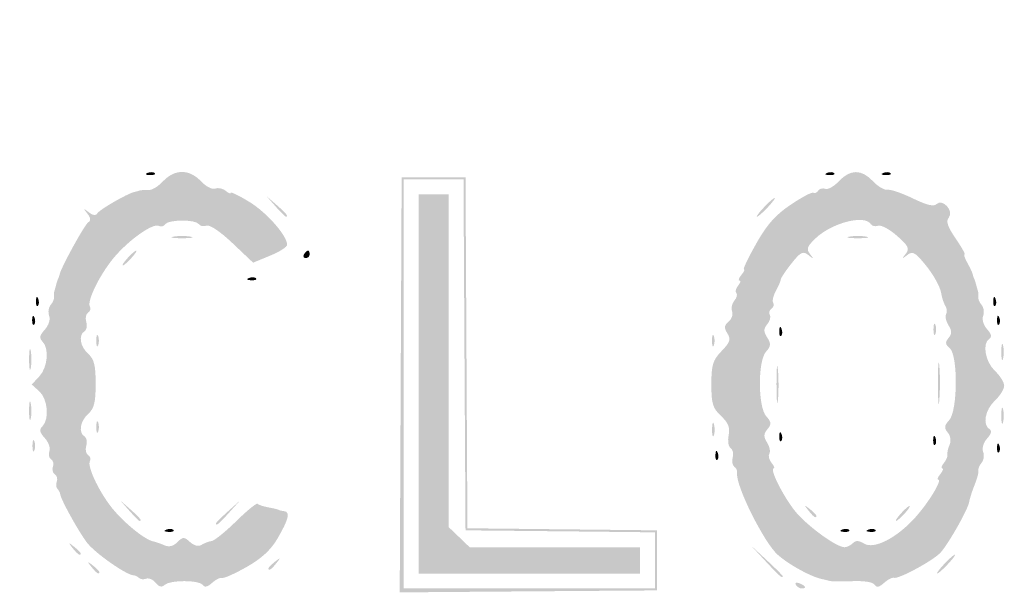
# Model space of a CAD drawing. Header units: inches. Extents: x -25.6 to 25.6, y -25.5 to 25.5.
# Tile 3 of 10: x -12.6 to -0.3, y -1.9 to 5.3. Entities that reach past the tile are written whole.
import ezdxf

# ---------------------------------------------------------------- set-up
doc = ezdxf.new("R2010")
doc.units = ezdxf.units.IN
doc.header["$MEASUREMENT"] = 0

msp = doc.modelspace()

# ---------------------------------------------------------------- hatches: boundary and pattern name
h = msp.add_hatch(color=7)
edge = h.paths.add_edge_path()
edge.add_spline(control_points=[(-0.562, -25.384), (-0.877, -25.296), (-1.314, -25.077), (-1.519, -24.905), (-1.845, -24.633), (-24.626, -1.847), (-24.846, -1.573), (-25.517, -0.737), (-25.628, 0.167), (-25.17, 1.077), (-24.993, 1.429), (-24.691, 1.735), (-13.142, 13.271)], knot_values=[0, 0, 0, 0, 1, 1, 1, 2, 2, 2, 3, 3, 3, 4, 4, 4, 4], degree=3, periodic=0)
edge.add_line((-13.142, 13.271), (-1.296, 25.104))
edge.add_line((-1.296, 25.104), (-0.964, 25.234))
edge.add_spline(control_points=[(-0.964, 25.234), (-0.48, 25.425), (-0.074, 25.482), (0.326, 25.416), (0.675, 25.358), (1.173, 25.164), (1.367, 25.011), (1.432, 24.959), (6.78, 19.624), (13.252, 13.154), (24.562, 1.848), (25.026, 1.377), (25.186, 1.052), (25.627, 0.152), (25.499, -0.775), (24.821, -1.599), (24.358, -2.16), (1.599, -24.863), (1.32, -25.041), (0.747, -25.407), (0.004, -25.543), (-0.562, -25.384)], knot_values=[0, 0, 0, 0, 1, 1, 1, 2, 2, 2, 3, 3, 3, 4, 4, 4, 5, 5, 5, 6, 6, 6, 7, 7, 7, 7], degree=3, periodic=0)
edge = h.paths.add_edge_path(flags=0)
edge.add_spline(control_points=[(0.778, -25.219), (0.933, -25.16), (1.177, -25.038), (1.32, -24.947), (1.599, -24.768), (24.264, -2.16), (24.726, -1.599), (25.405, -0.775), (25.533, 0.152), (25.092, 1.052), (24.932, 1.377), (24.467, 1.849), (13.158, 13.159), (1.527, 24.791), (1.387, 24.93), (1.037, 25.095), (0.364, 25.414), (-0.234, 25.427), (-0.964, 25.14)], knot_values=[0, 0, 0, 0, 1, 1, 1, 2, 2, 2, 3, 3, 3, 4, 4, 4, 5, 5, 5, 6, 6, 6, 6], degree=3, periodic=0)
edge.add_line((-0.964, 25.14), (-1.296, 25.01))
edge.add_line((-1.296, 25.01), (-13.095, 13.224))
edge.add_spline(control_points=[(-13.095, 13.224), (-24.597, 1.734), (-24.899, 1.429), (-25.076, 1.077), (-25.534, 0.167), (-25.423, -0.737), (-24.751, -1.573), (-24.343, -2.081), (-1.603, -24.766), (-1.32, -24.947), (-1.092, -25.093), (-0.688, -25.263), (-0.401, -25.333), (-0.177, -25.388), (0.502, -25.322), (0.778, -25.219)], knot_values=[0, 0, 0, 0, 1, 1, 1, 2, 2, 2, 3, 3, 3, 4, 4, 4, 5, 5, 5, 5], degree=3, periodic=0)
h = msp.add_hatch(color=7)
edge = h.paths.add_edge_path()
edge.add_spline(control_points=[(-0.074, -24.603), (-0.091, -24.574), (-0.164, -24.562), (-0.235, -24.576), (-0.305, -24.591), (-0.383, -24.583), (-0.407, -24.559), (-0.43, -24.535), (-0.495, -24.509), (-0.55, -24.5), (-0.605, -24.492), (-0.734, -24.429), (-0.837, -24.361), (-0.979, -24.267), (-1.038, -24.25), (-1.079, -24.291), (-1.12, -24.332), (-3.971, -21.508), (-12.74, -12.74), (-21.797, -3.683), (-24.333, -1.121), (-24.289, -1.077), (-24.244, -1.033), (-24.258, -0.986), (-24.351, -0.864), (-24.417, -0.778), (-24.458, -0.707), (-24.443, -0.707), (-24.428, -0.707), (-24.442, -0.659), (-24.474, -0.601), (-24.506, -0.543), (-24.535, -0.474), (-24.539, -0.448), (-24.543, -0.422), (-24.55, -0.39), (-24.555, -0.377), (-24.568, -0.343), (-24.57, 0.298), (-24.557, 0.354), (-24.551, 0.379), (-24.543, 0.422), (-24.538, 0.448), (-24.525, 0.534), (-24.28, 0.983), (-24.229, 1.014), (-24.194, 1.036), (-24.196, 1.067), (-24.236, 1.115), (-24.285, 1.174), (-22.46, 3.019), (-12.763, 12.716), (-3.318, 22.162), (-1.22, 24.237), (-1.165, 24.192), (-1.113, 24.148), (-1.082, 24.155), (-1.019, 24.224), (-0.945, 24.306), (-0.772, 24.395), (-0.448, 24.518), (-0.37, 24.547), (-0.169, 24.571), (0, 24.571), (0.169, 24.571), (0.37, 24.547), (0.448, 24.518), (0.754, 24.402), (0.946, 24.307), (0.996, 24.246), (1.038, 24.196), (1.064, 24.194), (1.117, 24.238), (1.173, 24.285), (3.192, 22.288), (12.716, 12.763), (22.241, 3.239), (24.237, 1.22), (24.191, 1.164), (24.147, 1.111), (24.151, 1.084), (24.21, 1.035), (24.282, 0.974), (24.524, 0.544), (24.538, 0.448), (24.543, 0.422), (24.551, 0.379), (24.557, 0.354), (24.57, 0.298), (24.568, -0.343), (24.555, -0.377), (24.55, -0.39), (24.543, -0.422), (24.539, -0.448), (24.535, -0.474), (24.506, -0.543), (24.474, -0.601), (24.442, -0.659), (24.428, -0.707), (24.443, -0.707), (24.458, -0.707), (24.417, -0.778), (24.351, -0.864), (24.258, -0.986), (24.244, -1.033), (24.289, -1.077), (24.333, -1.121), (21.797, -3.683), (12.74, -12.74), (3.971, -21.508), (1.12, -24.332), (1.079, -24.291), (1.038, -24.25), (0.979, -24.267), (0.837, -24.361), (0.734, -24.429), (0.605, -24.492), (0.55, -24.5), (0.495, -24.509), (0.43, -24.535), (0.407, -24.559), (0.383, -24.583), (0.305, -24.591), (0.235, -24.576), (0.164, -24.562), (0.091, -24.574), (0.074, -24.603), (0.056, -24.631), (0.023, -24.654), (0, -24.654), (-0.023, -24.654), (-0.056, -24.631), (-0.074, -24.603)], knot_values=[0, 0, 0, 0, 1, 1, 1, 2, 2, 2, 3, 3, 3, 4, 4, 4, 5, 5, 5, 6, 6, 6, 7, 7, 7, 8, 8, 8, 9, 9, 9, 10, 10, 10, 11, 11, 11, 12, 12, 12, 13, 13, 13, 14, 14, 14, 15, 15, 15, 16, 16, 16, 17, 17, 17, 18, 18, 18, 19, 19, 19, 20, 20, 20, 21, 21, 21, 22, 22, 22, 23, 23, 23, 24, 24, 24, 25, 25, 25, 26, 26, 26, 27, 27, 27, 28, 28, 28, 29, 29, 29, 30, 30, 30, 31, 31, 31, 32, 32, 32, 33, 33, 33, 34, 34, 34, 35, 35, 35, 36, 36, 36, 37, 37, 37, 38, 38, 38, 39, 39, 39, 40, 40, 40, 41, 41, 41, 42, 42, 42, 43, 43, 43, 44, 44, 44, 44], degree=3, periodic=0)
edge = h.paths.add_edge_path(flags=0)
edge.add_spline(control_points=[(0.296, -24.024), (0.496, -23.939), (0.687, -23.734), (0.611, -23.687), (0.575, -23.665), (4.673, -19.533), (12.096, -12.111), (20.323, -3.884), (23.652, -0.583), (23.692, -0.616), (23.762, -0.674), (24.059, -0.35), (24.023, -0.256), (24.01, -0.22), (24.019, -0.179), (24.044, -0.164), (24.097, -0.131), (24.104, 0.11), (24.053, 0.161), (24.019, 0.195), (24.013, 0.216), (24, 0.341), (23.997, 0.373), (21.476, 2.918), (18.399, 5.996), (14.658, 9.737), (12.786, 11.578), (12.752, 11.55), (12.676, 11.487), (0.592, 23.578), (0.661, 23.647), (0.697, 23.683), (0.664, 23.74), (0.543, 23.846), (0.45, 23.928), (0.348, 23.997), (0.317, 24), (0.217, 24.009), (0.167, 24.022), (0.082, 24.061), (0.037, 24.082), (-0.037, 24.082), (-0.082, 24.061), (-0.167, 24.022), (-0.217, 24.009), (-0.317, 24), (-0.348, 23.997), (-0.45, 23.928), (-0.543, 23.846), (-0.664, 23.74), (-0.697, 23.683), (-0.661, 23.647), (-0.592, 23.578), (-12.676, 11.487), (-12.752, 11.55), (-12.786, 11.578), (-14.658, 9.737), (-18.399, 5.996), (-21.476, 2.918), (-23.997, 0.373), (-24, 0.341), (-24.013, 0.216), (-24.019, 0.195), (-24.053, 0.161), (-24.104, 0.11), (-24.097, -0.131), (-24.044, -0.164), (-24.019, -0.179), (-24.009, -0.218), (-24.021, -0.249), (-24.056, -0.341), (-23.76, -0.673), (-23.693, -0.617), (-23.652, -0.583), (-20.436, -3.77), (-12.096, -12.111), (-4.673, -19.533), (-0.575, -23.665), (-0.611, -23.687), (-0.651, -23.712), (-0.636, -23.756), (-0.557, -23.84), (-0.34, -24.076), (0.002, -24.15), (0.296, -24.024)], knot_values=[0, 0, 0, 0, 1, 1, 1, 2, 2, 2, 3, 3, 3, 4, 4, 4, 5, 5, 5, 6, 6, 6, 7, 7, 7, 8, 8, 8, 9, 9, 9, 10, 10, 10, 11, 11, 11, 12, 12, 12, 13, 13, 13, 14, 14, 14, 15, 15, 15, 16, 16, 16, 17, 17, 17, 18, 18, 18, 19, 19, 19, 20, 20, 20, 21, 21, 21, 22, 22, 22, 23, 23, 23, 24, 24, 24, 25, 25, 25, 26, 26, 26, 27, 27, 27, 28, 28, 28, 28], degree=3, periodic=0)
h = msp.add_hatch(color=7)
edge = h.paths.add_edge_path()
edge.add_spline(control_points=[(-10.937, -1.72), (-10.971, -1.679), (-11.025, -1.656), (-11.057, -1.668), (-11.09, -1.68), (-11.13, -1.676), (-11.148, -1.658), (-11.166, -1.641), (-11.194, -1.626), (-11.212, -1.626), (-11.302, -1.626), (-11.703, -1.345), (-11.802, -1.213), (-11.914, -1.063), (-12.132, -0.667), (-12.137, -0.605), (-12.138, -0.588), (-12.153, -0.559), (-12.171, -0.541), (-12.188, -0.524), (-12.192, -0.482), (-12.179, -0.448), (-12.166, -0.414), (-12.178, -0.373), (-12.204, -0.357), (-12.231, -0.34), (-12.241, -0.298), (-12.228, -0.263), (-12.214, -0.227), (-12.225, -0.185), (-12.251, -0.168), (-12.278, -0.152), (-12.287, -0.106), (-12.272, -0.067), (-12.257, -0.028), (-12.283, 0.046), (-12.33, 0.097), (-12.395, 0.169), (-12.402, 0.204), (-12.359, 0.246), (-12.27, 0.335), (-12.293, 0.589), (-12.399, 0.684)], knot_values=[0, 0, 0, 0, 1, 1, 1, 2, 2, 2, 3, 3, 3, 4, 4, 4, 5, 5, 5, 6, 6, 6, 7, 7, 7, 8, 8, 8, 9, 9, 9, 10, 10, 10, 11, 11, 11, 12, 12, 12, 13, 13, 13, 14, 14, 14, 14], degree=3, periodic=0)
edge.add_line((-12.399, 0.684), (-12.494, 0.77))
edge.add_line((-12.494, 0.77), (-12.399, 0.871))
edge.add_spline(control_points=[(-12.399, 0.871), (-12.294, 0.983), (-12.272, 1.223), (-12.359, 1.309), (-12.402, 1.352), (-12.395, 1.387), (-12.33, 1.458), (-12.281, 1.513), (-12.258, 1.585), (-12.275, 1.631), (-12.292, 1.674), (-12.283, 1.736), (-12.256, 1.769), (-12.228, 1.802), (-12.209, 1.847), (-12.213, 1.869), (-12.217, 1.891), (-12.215, 1.925), (-12.209, 1.945), (-12.203, 1.964), (-12.192, 2.001), (-12.186, 2.027), (-12.179, 2.053), (-12.169, 2.085), (-12.162, 2.098), (-12.156, 2.111), (-12.147, 2.137), (-12.142, 2.157), (-12.121, 2.248), (-11.829, 2.778), (-11.784, 2.806), (-11.749, 2.827), (-11.752, 2.861), (-11.795, 2.915), (-11.849, 2.984), (-11.847, 2.986), (-11.778, 2.932), (-11.724, 2.89), (-11.689, 2.887), (-11.668, 2.921), (-11.64, 2.967), (-11.292, 3.167), (-11.208, 3.186), (-11.188, 3.19), (-11.156, 3.199), (-11.137, 3.205), (-11.117, 3.211), (-11.069, 3.213), (-11.029, 3.21), (-10.988, 3.206), (-10.905, 3.256), (-10.844, 3.322), (-10.699, 3.476), (-10.514, 3.476), (-10.37, 3.322), (-10.308, 3.256), (-10.227, 3.214), (-10.19, 3.229), (-10.153, 3.243), (-10.094, 3.23), (-10.059, 3.201), (-10.023, 3.171), (-9.994, 3.16), (-9.994, 3.176), (-9.994, 3.192), (-9.887, 3.139), (-9.756, 3.059), (-9.538, 2.924), (-9.286, 2.637), (-9.287, 2.523), (-9.287, 2.496), (-9.383, 2.435), (-9.501, 2.387)], knot_values=[0, 0, 0, 0, 1, 1, 1, 2, 2, 2, 3, 3, 3, 4, 4, 4, 5, 5, 5, 6, 6, 6, 7, 7, 7, 8, 8, 8, 9, 9, 9, 10, 10, 10, 11, 11, 11, 12, 12, 12, 13, 13, 13, 14, 14, 14, 15, 15, 15, 16, 16, 16, 17, 17, 17, 18, 18, 18, 19, 19, 19, 20, 20, 20, 21, 21, 21, 22, 22, 22, 23, 23, 23, 24, 24, 24, 24], degree=3, periodic=0)
edge.add_line((-9.501, 2.387), (-9.714, 2.299))
edge.add_line((-9.714, 2.299), (-9.974, 2.545))
edge.add_spline(control_points=[(-9.974, 2.545), (-10.128, 2.691), (-10.26, 2.78), (-10.3, 2.764), (-10.338, 2.75), (-10.38, 2.759), (-10.396, 2.783), (-10.433, 2.844), (-10.782, 2.841), (-10.819, 2.781), (-10.835, 2.754), (-10.869, 2.745), (-10.894, 2.76), (-10.96, 2.801), (-11.234, 2.617), (-11.432, 2.397), (-11.618, 2.191), (-11.808, 1.819), (-11.763, 1.747), (-11.748, 1.723), (-11.759, 1.69), (-11.786, 1.673), (-11.814, 1.656), (-11.824, 1.603), (-11.809, 1.556), (-11.794, 1.508), (-11.803, 1.456), (-11.83, 1.439), (-11.91, 1.39), (-11.887, 1.247), (-11.785, 1.155), (-11.71, 1.087), (-11.691, 1.01), (-11.691, 0.778), (-11.691, 0.546), (-11.71, 0.469), (-11.785, 0.401), (-11.887, 0.309), (-11.91, 0.166), (-11.83, 0.117), (-11.803, 0.1), (-11.794, 0.047), (-11.809, 0), (-11.824, -0.047), (-11.814, -0.1), (-11.786, -0.117), (-11.759, -0.134), (-11.748, -0.167), (-11.763, -0.191), (-11.805, -0.259), (-11.626, -0.623), (-11.456, -0.816), (-11.296, -0.999), (-11.068, -1.179), (-10.97, -1.199), (-10.939, -1.206), (-10.874, -1.228), (-10.827, -1.249), (-10.77, -1.273), (-10.715, -1.26), (-10.665, -1.209), (-10.595, -1.14), (-10.581, -1.14), (-10.506, -1.208), (-10.456, -1.253), (-10.4, -1.267), (-10.362, -1.243), (-10.328, -1.222), (-10.27, -1.2), (-10.234, -1.195), (-10.198, -1.189), (-10.059, -1.077), (-9.925, -0.945), (-9.791, -0.813), (-9.671, -0.715), (-9.658, -0.728), (-9.645, -0.741), (-9.583, -0.762), (-9.52, -0.773), (-9.456, -0.785), (-9.399, -0.799), (-9.393, -0.804), (-9.386, -0.809), (-9.354, -0.817), (-9.322, -0.821), (-9.245, -0.832), (-9.268, -0.923), (-9.41, -1.168), (-9.492, -1.307), (-9.61, -1.416), (-9.796, -1.521), (-9.944, -1.605), (-10.083, -1.667), (-10.106, -1.659), (-10.128, -1.652), (-10.185, -1.68), (-10.231, -1.722), (-10.286, -1.772), (-10.325, -1.78), (-10.345, -1.747), (-10.385, -1.683), (-10.761, -1.682), (-10.825, -1.746), (-10.86, -1.78), (-10.894, -1.772), (-10.937, -1.72)], knot_values=[0, 0, 0, 0, 1, 1, 1, 2, 2, 2, 3, 3, 3, 4, 4, 4, 5, 5, 5, 6, 6, 6, 7, 7, 7, 8, 8, 8, 9, 9, 9, 10, 10, 10, 11, 11, 11, 12, 12, 12, 13, 13, 13, 14, 14, 14, 15, 15, 15, 16, 16, 16, 17, 17, 17, 18, 18, 18, 19, 19, 19, 20, 20, 20, 21, 21, 21, 22, 22, 22, 23, 23, 23, 24, 24, 24, 25, 25, 25, 26, 26, 26, 27, 27, 27, 28, 28, 28, 29, 29, 29, 30, 30, 30, 31, 31, 31, 32, 32, 32, 33, 33, 33, 34, 34, 34, 35, 35, 35, 35], degree=3, periodic=0)
h = msp.add_hatch(color=7)
edge = h.paths.add_edge_path()
edge.add_spline(control_points=[(-1.91, -1.743), (-1.929, -1.711), (-2.044, -1.693), (-2.186, -1.699), (-2.319, -1.704), (-2.449, -1.703), (-2.475, -1.696), (-2.501, -1.689), (-2.543, -1.678), (-2.569, -1.673), (-2.703, -1.647), (-2.985, -1.493), (-3.125, -1.369), (-3.298, -1.218), (-3.659, -0.493), (-3.636, -0.345), (-3.631, -0.315), (-3.647, -0.278), (-3.671, -0.263), (-3.695, -0.248), (-3.705, -0.196), (-3.692, -0.147), (-3.679, -0.098), (-3.691, -0.044), (-3.718, -0.027), (-3.746, -0.01), (-3.757, 0.061), (-3.743, 0.132), (-3.723, 0.229), (-3.746, 0.287), (-3.838, 0.374), (-3.943, 0.472), (-3.96, 0.528), (-3.96, 0.772), (-3.96, 1.016), (-3.942, 1.074), (-3.832, 1.189), (-3.724, 1.302), (-3.712, 1.337), (-3.759, 1.412), (-3.803, 1.482), (-3.8, 1.512), (-3.743, 1.559), (-3.705, 1.591), (-3.685, 1.649), (-3.699, 1.687), (-3.714, 1.725), (-3.701, 1.786), (-3.671, 1.822), (-3.641, 1.858), (-3.63, 1.901), (-3.646, 1.918), (-3.663, 1.934), (-3.653, 1.976), (-3.624, 2.011), (-3.595, 2.046), (-3.587, 2.074), (-3.606, 2.074), (-3.626, 2.074), (-3.615, 2.106), (-3.583, 2.145), (-3.55, 2.184), (-3.536, 2.216), (-3.551, 2.216), (-3.566, 2.216), (-3.498, 2.359), (-3.399, 2.534), (-3.265, 2.773), (-3.158, 2.895), (-2.966, 3.025), (-2.826, 3.12), (-2.697, 3.188), (-2.679, 3.177), (-2.661, 3.166), (-2.634, 3.178), (-2.618, 3.203), (-2.602, 3.228), (-2.563, 3.238), (-2.53, 3.226), (-2.497, 3.213), (-2.42, 3.256), (-2.358, 3.322), (-2.216, 3.474), (-2.074, 3.474), (-1.931, 3.322), (-1.87, 3.256), (-1.787, 3.208), (-1.746, 3.214), (-1.706, 3.22), (-1.563, 3.171), (-1.428, 3.105), (-1.257, 3.022), (-1.167, 3), (-1.133, 3.034), (-1.058, 3.109), (-0.91, 2.948), (-0.978, 2.866), (-1.017, 2.82), (-0.995, 2.754), (-0.893, 2.604), (-0.818, 2.494), (-0.767, 2.404), (-0.781, 2.404), (-0.794, 2.404), (-0.778, 2.356), (-0.746, 2.298), (-0.713, 2.24), (-0.683, 2.176), (-0.679, 2.157), (-0.675, 2.137), (-0.666, 2.111), (-0.66, 2.098), (-0.653, 2.085), (-0.643, 2.053), (-0.636, 2.027), (-0.63, 2.001), (-0.619, 1.964), (-0.613, 1.945), (-0.607, 1.925), (-0.605, 1.891), (-0.609, 1.869), (-0.613, 1.847), (-0.594, 1.802), (-0.567, 1.769), (-0.539, 1.736), (-0.53, 1.674), (-0.547, 1.631), (-0.564, 1.586), (-0.543, 1.514), (-0.498, 1.464), (-0.445, 1.407), (-0.435, 1.366), (-0.468, 1.345), (-0.561, 1.288), (-0.522, 1.057), (-0.401, 0.943), (-0.336, 0.882), (-0.283, 0.797), (-0.283, 0.754), (-0.283, 0.711), (-0.336, 0.627), (-0.401, 0.566), (-0.522, 0.452), (-0.557, 0.265), (-0.468, 0.21), (-0.435, 0.19), (-0.445, 0.149), (-0.498, 0.091), (-0.543, 0.041), (-0.564, -0.03), (-0.547, -0.075), (-0.53, -0.118), (-0.539, -0.18), (-0.567, -0.213), (-0.594, -0.246), (-0.612, -0.291), (-0.607, -0.313), (-0.602, -0.335), (-0.623, -0.415), (-0.654, -0.49), (-0.684, -0.564), (-0.715, -0.661), (-0.722, -0.703), (-0.736, -0.795), (-0.971, -1.212), (-1.079, -1.337), (-1.165, -1.435), (-1.604, -1.675), (-1.668, -1.657), (-1.69, -1.651), (-1.747, -1.68), (-1.793, -1.722), (-1.853, -1.776), (-1.886, -1.782), (-1.91, -1.743)], knot_values=[0, 0, 0, 0, 1, 1, 1, 2, 2, 2, 3, 3, 3, 4, 4, 4, 5, 5, 5, 6, 6, 6, 7, 7, 7, 8, 8, 8, 9, 9, 9, 10, 10, 10, 11, 11, 11, 12, 12, 12, 13, 13, 13, 14, 14, 14, 15, 15, 15, 16, 16, 16, 17, 17, 17, 18, 18, 18, 19, 19, 19, 20, 20, 20, 21, 21, 21, 22, 22, 22, 23, 23, 23, 24, 24, 24, 25, 25, 25, 26, 26, 26, 27, 27, 27, 28, 28, 28, 29, 29, 29, 30, 30, 30, 31, 31, 31, 32, 32, 32, 33, 33, 33, 34, 34, 34, 35, 35, 35, 36, 36, 36, 37, 37, 37, 38, 38, 38, 39, 39, 39, 40, 40, 40, 41, 41, 41, 42, 42, 42, 43, 43, 43, 44, 44, 44, 45, 45, 45, 46, 46, 46, 47, 47, 47, 48, 48, 48, 49, 49, 49, 50, 50, 50, 51, 51, 51, 52, 52, 52, 53, 53, 53, 54, 54, 54, 55, 55, 55, 56, 56, 56, 57, 57, 57, 58, 58, 58, 58], degree=3, periodic=0)
edge = h.paths.add_edge_path(flags=0)
edge.add_spline(control_points=[(-2.183, -1.222), (-2.147, -1.185), (-2.107, -1.187), (-2.042, -1.227), (-1.919, -1.304), (-1.634, -1.159), (-1.402, -0.902), (-1.23, -0.711), (-1.056, -0.424), (-1.112, -0.424), (-1.129, -0.424), (-1.117, -0.392), (-1.084, -0.354), (-1.052, -0.315), (-1.041, -0.283), (-1.061, -0.283), (-1.08, -0.283), (-1.071, -0.253), (-1.041, -0.217), (-1.011, -0.181), (-0.991, -0.133), (-0.996, -0.111), (-1.001, -0.089), (-0.989, -0.033), (-0.969, 0.012), (-0.947, 0.061), (-0.956, 0.125), (-0.991, 0.166), (-1.039, 0.224), (-1.036, 0.254), (-0.973, 0.323), (-0.866, 0.44), (-0.862, 1.139), (-0.967, 1.226), (-1.023, 1.273), (-1.026, 1.3), (-0.982, 1.354), (-0.937, 1.407), (-0.938, 1.442), (-0.983, 1.514), (-1.014, 1.565), (-1.028, 1.627), (-1.012, 1.652), (-0.997, 1.677), (-1.001, 1.724), (-1.021, 1.756), (-1.041, 1.788), (-1.064, 1.857), (-1.072, 1.908), (-1.089, 2.014), (-1.195, 2.192), (-1.334, 2.345), (-1.413, 2.432), (-1.443, 2.44), (-1.504, 2.392), (-1.569, 2.341), (-1.571, 2.344), (-1.519, 2.41), (-1.468, 2.476), (-1.484, 2.509), (-1.63, 2.637), (-1.725, 2.72), (-1.83, 2.776), (-1.866, 2.763), (-1.901, 2.749), (-1.942, 2.759), (-1.958, 2.783), (-2.034, 2.906), (-2.446, 2.8), (-2.651, 2.605), (-2.758, 2.503), (-2.77, 2.47), (-2.721, 2.408), (-2.671, 2.343), (-2.674, 2.341), (-2.742, 2.395), (-2.81, 2.448), (-2.839, 2.434), (-2.954, 2.289), (-3.028, 2.197), (-3.088, 2.105), (-3.089, 2.086), (-3.09, 2.067), (-3.118, 2.002), (-3.15, 1.944), (-3.183, 1.885), (-3.198, 1.817), (-3.183, 1.794), (-3.169, 1.77), (-3.179, 1.737), (-3.206, 1.721), (-3.232, 1.704), (-3.241, 1.67), (-3.226, 1.645), (-3.21, 1.619), (-3.225, 1.566), (-3.258, 1.526), (-3.306, 1.468), (-3.306, 1.435), (-3.258, 1.359), (-3.209, 1.28), (-3.212, 1.25), (-3.273, 1.182), (-3.378, 1.066), (-3.376, 0.487), (-3.27, 0.37), (-3.205, 0.298), (-3.203, 0.273), (-3.255, 0.209), (-3.305, 0.149), (-3.306, 0.115), (-3.26, 0.041), (-3.228, -0.009), (-3.216, -0.072), (-3.232, -0.098), (-3.248, -0.124), (-3.235, -0.176), (-3.204, -0.214), (-3.173, -0.252), (-3.16, -0.283), (-3.177, -0.283), (-3.233, -0.283), (-3.065, -0.621), (-2.914, -0.813), (-2.767, -0.998), (-2.392, -1.273), (-2.287, -1.273), (-2.258, -1.273), (-2.212, -1.25), (-2.183, -1.222)], knot_values=[0, 0, 0, 0, 1, 1, 1, 2, 2, 2, 3, 3, 3, 4, 4, 4, 5, 5, 5, 6, 6, 6, 7, 7, 7, 8, 8, 8, 9, 9, 9, 10, 10, 10, 11, 11, 11, 12, 12, 12, 13, 13, 13, 14, 14, 14, 15, 15, 15, 16, 16, 16, 17, 17, 17, 18, 18, 18, 19, 19, 19, 20, 20, 20, 21, 21, 21, 22, 22, 22, 23, 23, 23, 24, 24, 24, 25, 25, 25, 26, 26, 26, 27, 27, 27, 28, 28, 28, 29, 29, 29, 30, 30, 30, 31, 31, 31, 32, 32, 32, 33, 33, 33, 34, 34, 34, 35, 35, 35, 36, 36, 36, 37, 37, 37, 38, 38, 38, 39, 39, 39, 40, 40, 40, 41, 41, 41, 42, 42, 42, 43, 43, 43, 43], degree=3, periodic=0)
h = msp.add_hatch(color=7)
edge = h.paths.add_edge_path()
edge.add_spline(control_points=[(-11.04, 3.426), (-11.006, 3.44), (-10.965, 3.438), (-10.949, 3.423), (-10.934, 3.407), (-10.962, 3.396), (-11.011, 3.398), (-11.066, 3.4), (-11.077, 3.411), (-11.04, 3.426)], knot_values=[0, 0, 0, 0, 1, 1, 1, 2, 2, 2, 3, 3, 3, 3], degree=3, periodic=0)
h = msp.add_hatch(color=7)
h.paths.add_polyline_path([(-7.861, 0.765), (-7.849, 3.371), (-7.448, 3.371), (-7.047, 3.371), (-7.035, 1.168), (-7.023, -1.035), (-5.833, -1.048), (-4.643, -1.061), (-4.643, -1.438), (-4.643, -1.815), (-6.258, -1.827), (-7.873, -1.84), (-7.861, 0.765)])
h.paths.add_polyline_path([(-4.667, -1.439), (-4.667, -1.086), (-5.857, -1.073), (-7.047, -1.061), (-7.06, 1.143), (-7.072, 3.347), (-7.449, 3.347), (-7.825, 3.347), (-7.825, 0.778), (-7.825, -1.791), (-6.246, -1.791), (-4.667, -1.791), (-4.667, -1.439)], flags=0)
h = msp.add_hatch(color=7)
edge = h.paths.add_edge_path()
edge.add_spline(control_points=[(-2.507, 3.426), (-2.473, 3.44), (-2.433, 3.438), (-2.417, 3.423), (-2.401, 3.407), (-2.429, 3.396), (-2.479, 3.398), (-2.534, 3.4), (-2.545, 3.411), (-2.507, 3.426)], knot_values=[0, 0, 0, 0, 1, 1, 1, 2, 2, 2, 3, 3, 3, 3], degree=3, periodic=0)
h = msp.add_hatch(color=7)
edge = h.paths.add_edge_path()
edge.add_spline(control_points=[(-1.8, 3.426), (-1.766, 3.44), (-1.725, 3.438), (-1.71, 3.423), (-1.694, 3.407), (-1.722, 3.396), (-1.772, 3.398), (-1.827, 3.4), (-1.838, 3.411), (-1.8, 3.426)], knot_values=[0, 0, 0, 0, 1, 1, 1, 2, 2, 2, 3, 3, 3, 3], degree=3, periodic=0)
h = msp.add_hatch(color=7)
edge = h.paths.add_edge_path()
edge.add_line((-9.432, 3.005), (-9.546, 3.135))
edge.add_line((-9.546, 3.135), (-9.416, 3.021))
edge.add_spline(control_points=[(-9.416, 3.021), (-9.295, 2.914), (-9.265, 2.876), (-9.302, 2.876), (-9.31, 2.876), (-9.369, 2.934), (-9.432, 3.005)], knot_values=[0, 0, 0, 0, 1, 1, 1, 2, 2, 2, 2], degree=3, periodic=0)
msp.add_hatch(color=7).paths.add_polyline_path([(-7.637, 0.778), (-7.637, 3.158), (-7.448, 3.158), (-7.26, 3.158), (-7.26, 1.069), (-7.26, -1.019), (-7.127, -1.146), (-6.995, -1.273), (-5.925, -1.273), (-4.855, -1.273), (-4.855, -1.438), (-4.855, -1.603), (-6.246, -1.603), (-7.637, -1.603), (-7.637, 0.778)])
h = msp.add_hatch(color=7)
edge = h.paths.add_edge_path()
edge.add_spline(control_points=[(-3.3, 2.993), (-3.239, 3.058), (-3.179, 3.111), (-3.166, 3.111), (-3.153, 3.111), (-3.192, 3.058), (-3.253, 2.993), (-3.314, 2.929), (-3.374, 2.876), (-3.387, 2.876), (-3.4, 2.876), (-3.361, 2.929), (-3.3, 2.993)], knot_values=[0, 0, 0, 0, 1, 1, 1, 2, 2, 2, 3, 3, 3, 4, 4, 4, 4], degree=3, periodic=0)
h = msp.add_hatch(color=7)
edge = h.paths.add_edge_path()
edge.add_spline(control_points=[(-10.713, 2.626), (-10.654, 2.637), (-10.559, 2.637), (-10.501, 2.626), (-10.442, 2.615), (-10.49, 2.606), (-10.607, 2.606), (-10.723, 2.606), (-10.771, 2.615), (-10.713, 2.626)], knot_values=[0, 0, 0, 0, 1, 1, 1, 2, 2, 2, 3, 3, 3, 3], degree=3, periodic=0)
h = msp.add_hatch(color=7)
edge = h.paths.add_edge_path()
edge.add_spline(control_points=[(-2.227, 2.626), (-2.169, 2.637), (-2.074, 2.637), (-2.015, 2.626), (-1.957, 2.615), (-2.005, 2.606), (-2.121, 2.606), (-2.238, 2.606), (-2.286, 2.615), (-2.227, 2.626)], knot_values=[0, 0, 0, 0, 1, 1, 1, 2, 2, 2, 3, 3, 3, 3], degree=3, periodic=0)
h = msp.add_hatch(color=7)
edge = h.paths.add_edge_path()
edge.add_spline(control_points=[(-11.29, 2.357), (-11.243, 2.409), (-11.194, 2.451), (-11.181, 2.451), (-11.168, 2.451), (-11.196, 2.409), (-11.243, 2.357), (-11.29, 2.305), (-11.339, 2.263), (-11.352, 2.263), (-11.365, 2.263), (-11.337, 2.305), (-11.29, 2.357)], knot_values=[0, 0, 0, 0, 1, 1, 1, 2, 2, 2, 3, 3, 3, 4, 4, 4, 4], degree=3, periodic=0)
h = msp.add_hatch(color=7)
edge = h.paths.add_edge_path()
edge.add_spline(control_points=[(-9.075, 2.404), (-9.059, 2.43), (-9.036, 2.451), (-9.025, 2.451), (-9.013, 2.451), (-9.004, 2.43), (-9.004, 2.404), (-9.004, 2.378), (-9.026, 2.357), (-9.054, 2.357), (-9.081, 2.357), (-9.091, 2.378), (-9.075, 2.404)], knot_values=[0, 0, 0, 0, 1, 1, 1, 2, 2, 2, 3, 3, 3, 4, 4, 4, 4], degree=3, periodic=0)
h = msp.add_hatch(color=7)
edge = h.paths.add_edge_path()
edge.add_spline(control_points=[(-9.767, 2.106), (-9.733, 2.12), (-9.692, 2.118), (-9.677, 2.103), (-9.661, 2.087), (-9.689, 2.076), (-9.738, 2.078), (-9.793, 2.08), (-9.805, 2.091), (-9.767, 2.106)], knot_values=[0, 0, 0, 0, 1, 1, 1, 2, 2, 2, 3, 3, 3, 3], degree=3, periodic=0)
h = msp.add_hatch(color=7)
edge = h.paths.add_edge_path()
edge.add_spline(control_points=[(-12.441, 1.819), (-12.439, 1.874), (-12.428, 1.885), (-12.413, 1.847), (-12.399, 1.813), (-12.401, 1.773), (-12.417, 1.757), (-12.432, 1.741), (-12.443, 1.769), (-12.441, 1.819)], knot_values=[0, 0, 0, 0, 1, 1, 1, 2, 2, 2, 3, 3, 3, 3], degree=3, periodic=0)
h = msp.add_hatch(color=7)
edge = h.paths.add_edge_path()
edge.add_spline(control_points=[(-0.421, 1.819), (-0.418, 1.874), (-0.407, 1.885), (-0.392, 1.847), (-0.378, 1.813), (-0.38, 1.773), (-0.396, 1.757), (-0.411, 1.741), (-0.423, 1.769), (-0.421, 1.819)], knot_values=[0, 0, 0, 0, 1, 1, 1, 2, 2, 2, 3, 3, 3, 3], degree=3, periodic=0)
h = msp.add_hatch(color=7)
edge = h.paths.add_edge_path()
edge.add_spline(control_points=[(-12.489, 1.583), (-12.486, 1.638), (-12.475, 1.649), (-12.46, 1.612), (-12.446, 1.578), (-12.448, 1.537), (-12.464, 1.521), (-12.479, 1.506), (-12.491, 1.533), (-12.489, 1.583)], knot_values=[0, 0, 0, 0, 1, 1, 1, 2, 2, 2, 3, 3, 3, 3], degree=3, periodic=0)
h = msp.add_hatch(color=7)
edge = h.paths.add_edge_path()
edge.add_spline(control_points=[(-0.373, 1.583), (-0.371, 1.638), (-0.36, 1.649), (-0.345, 1.612), (-0.331, 1.578), (-0.333, 1.537), (-0.349, 1.521), (-0.364, 1.506), (-0.375, 1.533), (-0.373, 1.583)], knot_values=[0, 0, 0, 0, 1, 1, 1, 2, 2, 2, 3, 3, 3, 3], degree=3, periodic=0)
h = msp.add_hatch(color=7)
edge = h.paths.add_edge_path()
edge.add_spline(control_points=[(-3.108, 1.442), (-3.105, 1.497), (-3.094, 1.508), (-3.079, 1.47), (-3.065, 1.436), (-3.067, 1.396), (-3.083, 1.38), (-3.098, 1.364), (-3.11, 1.392), (-3.108, 1.442)], knot_values=[0, 0, 0, 0, 1, 1, 1, 2, 2, 2, 3, 3, 3, 3], degree=3, periodic=0)
h = msp.add_hatch(color=7)
edge = h.paths.add_edge_path()
edge.add_spline(control_points=[(-1.171, 1.461), (-1.171, 1.526), (-1.16, 1.553), (-1.147, 1.52), (-1.134, 1.488), (-1.134, 1.435), (-1.147, 1.402), (-1.16, 1.37), (-1.171, 1.397), (-1.171, 1.461)], knot_values=[0, 0, 0, 0, 1, 1, 1, 2, 2, 2, 3, 3, 3, 3], degree=3, periodic=0)
h = msp.add_hatch(color=7)
edge = h.paths.add_edge_path()
edge.add_spline(control_points=[(-11.683, 1.32), (-11.683, 1.385), (-11.673, 1.411), (-11.66, 1.379), (-11.647, 1.346), (-11.647, 1.293), (-11.66, 1.261), (-11.673, 1.229), (-11.683, 1.255), (-11.683, 1.32)], knot_values=[0, 0, 0, 0, 1, 1, 1, 2, 2, 2, 3, 3, 3, 3], degree=3, periodic=0)
h = msp.add_hatch(color=7)
edge = h.paths.add_edge_path()
edge.add_spline(control_points=[(-3.952, 1.32), (-3.952, 1.385), (-3.942, 1.411), (-3.929, 1.379), (-3.916, 1.346), (-3.916, 1.293), (-3.929, 1.261), (-3.942, 1.229), (-3.952, 1.255), (-3.952, 1.32)], knot_values=[0, 0, 0, 0, 1, 1, 1, 2, 2, 2, 3, 3, 3, 3], degree=3, periodic=0)
h = msp.add_hatch(color=7)
edge = h.paths.add_edge_path()
edge.add_spline(control_points=[(-12.527, 1.084), (-12.527, 1.201), (-12.517, 1.249), (-12.506, 1.19), (-12.495, 1.132), (-12.495, 1.037), (-12.506, 0.978), (-12.517, 0.92), (-12.527, 0.968), (-12.527, 1.084)], knot_values=[0, 0, 0, 0, 1, 1, 1, 2, 2, 2, 3, 3, 3, 3], degree=3, periodic=0)
h = msp.add_hatch(color=7)
edge = h.paths.add_edge_path()
edge.add_spline(control_points=[(-0.319, 1.179), (-0.319, 1.269), (-0.309, 1.306), (-0.297, 1.261), (-0.286, 1.216), (-0.286, 1.141), (-0.297, 1.096), (-0.309, 1.051), (-0.319, 1.088), (-0.319, 1.179)], knot_values=[0, 0, 0, 0, 1, 1, 1, 2, 2, 2, 3, 3, 3, 3], degree=3, periodic=0)
h = msp.add_hatch(color=7)
edge = h.paths.add_edge_path()
edge.add_spline(control_points=[(-3.142, 0.778), (-3.142, 0.985), (-3.134, 1.064), (-3.124, 0.953), (-3.114, 0.842), (-3.114, 0.673), (-3.124, 0.576), (-3.134, 0.48), (-3.142, 0.57), (-3.142, 0.778)], knot_values=[0, 0, 0, 0, 1, 1, 1, 2, 2, 2, 3, 3, 3, 3], degree=3, periodic=0)
h = msp.add_hatch(color=7)
edge = h.paths.add_edge_path()
edge.add_spline(control_points=[(-1.115, 0.778), (-1.115, 1.011), (-1.107, 1.113), (-1.097, 1.003), (-1.087, 0.894), (-1.087, 0.703), (-1.097, 0.579), (-1.106, 0.455), (-1.114, 0.544), (-1.115, 0.778)], knot_values=[0, 0, 0, 0, 1, 1, 1, 2, 2, 2, 3, 3, 3, 3], degree=3, periodic=0)
h = msp.add_hatch(color=7)
edge = h.paths.add_edge_path()
edge.add_spline(control_points=[(-12.527, 0.448), (-12.527, 0.552), (-12.517, 0.588), (-12.506, 0.53), (-12.495, 0.471), (-12.495, 0.386), (-12.507, 0.341), (-12.519, 0.296), (-12.528, 0.344), (-12.527, 0.448)], knot_values=[0, 0, 0, 0, 1, 1, 1, 2, 2, 2, 3, 3, 3, 3], degree=3, periodic=0)
h = msp.add_hatch(color=7)
edge = h.paths.add_edge_path()
edge.add_spline(control_points=[(-0.319, 0.377), (-0.319, 0.468), (-0.309, 0.505), (-0.297, 0.46), (-0.286, 0.414), (-0.286, 0.34), (-0.297, 0.295), (-0.309, 0.249), (-0.319, 0.286), (-0.319, 0.377)], knot_values=[0, 0, 0, 0, 1, 1, 1, 2, 2, 2, 3, 3, 3, 3], degree=3, periodic=0)
h = msp.add_hatch(color=7)
edge = h.paths.add_edge_path()
edge.add_spline(control_points=[(-11.683, 0.236), (-11.683, 0.301), (-11.673, 0.327), (-11.66, 0.295), (-11.647, 0.262), (-11.647, 0.209), (-11.66, 0.177), (-11.673, 0.144), (-11.683, 0.171), (-11.683, 0.236)], knot_values=[0, 0, 0, 0, 1, 1, 1, 2, 2, 2, 3, 3, 3, 3], degree=3, periodic=0)
h = msp.add_hatch(color=7)
edge = h.paths.add_edge_path()
edge.add_spline(control_points=[(-3.951, 0.212), (-3.95, 0.29), (-3.939, 0.316), (-3.927, 0.27), (-3.915, 0.224), (-3.916, 0.161), (-3.929, 0.129), (-3.942, 0.097), (-3.952, 0.134), (-3.951, 0.212)], knot_values=[0, 0, 0, 0, 1, 1, 1, 2, 2, 2, 3, 3, 3, 3], degree=3, periodic=0)
h = msp.add_hatch(color=7)
edge = h.paths.add_edge_path()
edge.add_spline(control_points=[(-3.108, 0.122), (-3.105, 0.177), (-3.094, 0.188), (-3.079, 0.15), (-3.065, 0.116), (-3.067, 0.076), (-3.083, 0.06), (-3.098, 0.044), (-3.11, 0.072), (-3.108, 0.122)], knot_values=[0, 0, 0, 0, 1, 1, 1, 2, 2, 2, 3, 3, 3, 3], degree=3, periodic=0)
h = msp.add_hatch(color=7)
edge = h.paths.add_edge_path()
edge.add_spline(control_points=[(-1.175, 0.075), (-1.173, 0.13), (-1.161, 0.141), (-1.146, 0.103), (-1.133, 0.069), (-1.134, 0.028), (-1.15, 0.013), (-1.166, -0.003), (-1.177, 0.025), (-1.175, 0.075)], knot_values=[0, 0, 0, 0, 1, 1, 1, 2, 2, 2, 3, 3, 3, 3], degree=3, periodic=0)
h = msp.add_hatch(color=7)
edge = h.paths.add_edge_path()
edge.add_spline(control_points=[(-12.485, 0), (-12.485, 0.065), (-12.474, 0.091), (-12.461, 0.059), (-12.448, 0.027), (-12.448, -0.027), (-12.461, -0.059), (-12.474, -0.091), (-12.485, -0.065), (-12.485, 0)], knot_values=[0, 0, 0, 0, 1, 1, 1, 2, 2, 2, 3, 3, 3, 3], degree=3, periodic=0)
h = msp.add_hatch(color=7)
edge = h.paths.add_edge_path()
edge.add_spline(control_points=[(-0.373, -0.02), (-0.371, 0.035), (-0.36, 0.046), (-0.345, 0.009), (-0.331, -0.025), (-0.333, -0.066), (-0.349, -0.082), (-0.364, -0.097), (-0.375, -0.069), (-0.373, -0.02)], knot_values=[0, 0, 0, 0, 1, 1, 1, 2, 2, 2, 3, 3, 3, 3], degree=3, periodic=0)
h = msp.add_hatch(color=7)
edge = h.paths.add_edge_path()
edge.add_spline(control_points=[(-3.909, -0.114), (-3.907, -0.059), (-3.896, -0.048), (-3.88, -0.085), (-3.867, -0.119), (-3.869, -0.16), (-3.884, -0.176), (-3.9, -0.191), (-3.911, -0.164), (-3.909, -0.114)], knot_values=[0, 0, 0, 0, 1, 1, 1, 2, 2, 2, 3, 3, 3, 3], degree=3, periodic=0)
h = msp.add_hatch(color=7)
edge = h.paths.add_edge_path()
edge.add_line((-11.27, -0.813), (-11.384, -0.684))
edge.add_line((-11.384, -0.684), (-11.255, -0.798))
edge.add_spline(control_points=[(-11.255, -0.798), (-11.134, -0.905), (-11.104, -0.943), (-11.141, -0.943), (-11.149, -0.943), (-11.207, -0.884), (-11.27, -0.813)], knot_values=[0, 0, 0, 0, 1, 1, 1, 2, 2, 2, 2], degree=3, periodic=0)
h = msp.add_hatch(color=7)
edge = h.paths.add_edge_path()
edge.add_spline(control_points=[(-10.182, -0.975), (-10.182, -0.967), (-10.113, -0.898), (-10.029, -0.822)], knot_values=[0, 0, 0, 0, 1, 1, 1, 1], degree=3, periodic=0)
edge.add_line((-10.029, -0.822), (-9.876, -0.684))
edge.add_line((-9.876, -0.684), (-10.014, -0.837))
edge.add_spline(control_points=[(-10.014, -0.837), (-10.143, -0.98), (-10.182, -1.012), (-10.182, -0.975)], knot_values=[0, 0, 0, 0, 1, 1, 1, 1], degree=3, periodic=0)
h = msp.add_hatch(color=7)
edge = h.paths.add_edge_path()
edge.add_spline(control_points=[(-2.74, -0.813), (-2.799, -0.738), (-2.797, -0.737), (-2.722, -0.795), (-2.644, -0.857), (-2.619, -0.896), (-2.658, -0.896), (-2.667, -0.896), (-2.705, -0.859), (-2.74, -0.813)], knot_values=[0, 0, 0, 0, 1, 1, 1, 2, 2, 2, 3, 3, 3, 3], degree=3, periodic=0)
h = msp.add_hatch(color=7)
edge = h.paths.add_edge_path()
edge.add_spline(control_points=[(-1.579, -0.849), (-1.532, -0.797), (-1.483, -0.754), (-1.47, -0.754), (-1.457, -0.754), (-1.485, -0.797), (-1.532, -0.849), (-1.579, -0.9), (-1.628, -0.943), (-1.641, -0.943), (-1.654, -0.943), (-1.626, -0.9), (-1.579, -0.849)], knot_values=[0, 0, 0, 0, 1, 1, 1, 2, 2, 2, 3, 3, 3, 4, 4, 4, 4], degree=3, periodic=0)
h = msp.add_hatch(color=7)
edge = h.paths.add_edge_path()
edge.add_spline(control_points=[(-10.804, -1.052), (-10.77, -1.038), (-10.729, -1.04), (-10.714, -1.056), (-10.698, -1.071), (-10.726, -1.083), (-10.776, -1.081), (-10.83, -1.078), (-10.842, -1.067), (-10.804, -1.052)], knot_values=[0, 0, 0, 0, 1, 1, 1, 2, 2, 2, 3, 3, 3, 3], degree=3, periodic=0)
h = msp.add_hatch(color=7)
edge = h.paths.add_edge_path()
edge.add_spline(control_points=[(-2.319, -1.052), (-2.285, -1.038), (-2.244, -1.04), (-2.228, -1.056), (-2.213, -1.071), (-2.241, -1.083), (-2.29, -1.081), (-2.345, -1.078), (-2.356, -1.067), (-2.319, -1.052)], knot_values=[0, 0, 0, 0, 1, 1, 1, 2, 2, 2, 3, 3, 3, 3], degree=3, periodic=0)
h = msp.add_hatch(color=7)
edge = h.paths.add_edge_path()
edge.add_spline(control_points=[(-1.989, -1.052), (-1.955, -1.038), (-1.914, -1.04), (-1.898, -1.056), (-1.883, -1.071), (-1.911, -1.083), (-1.96, -1.081), (-2.015, -1.078), (-2.026, -1.067), (-1.989, -1.052)], knot_values=[0, 0, 0, 0, 1, 1, 1, 2, 2, 2, 3, 3, 3, 3], degree=3, periodic=0)
h = msp.add_hatch(color=7)
edge = h.paths.add_edge_path()
edge.add_spline(control_points=[(-11.98, -1.285), (-12.038, -1.21), (-12.037, -1.208), (-11.962, -1.267), (-11.917, -1.302), (-11.879, -1.339), (-11.879, -1.349), (-11.879, -1.388), (-11.918, -1.363), (-11.98, -1.285)], knot_values=[0, 0, 0, 0, 1, 1, 1, 2, 2, 2, 3, 3, 3, 3], degree=3, periodic=0)
h = msp.add_hatch(color=7)
edge = h.paths.add_edge_path()
edge.add_line((-3.278, -1.45), (-3.465, -1.249))
edge.add_line((-3.465, -1.249), (-3.264, -1.436))
edge.add_spline(control_points=[(-3.264, -1.436), (-3.154, -1.538), (-3.064, -1.628), (-3.064, -1.636), (-3.064, -1.672), (-3.105, -1.636), (-3.278, -1.45)], knot_values=[0, 0, 0, 0, 1, 1, 1, 2, 2, 2, 2], degree=3, periodic=0)
h = msp.add_hatch(color=7)
edge = h.paths.add_edge_path()
edge.add_spline(control_points=[(-11.744, -1.52), (-11.803, -1.446), (-11.801, -1.444), (-11.726, -1.502), (-11.681, -1.538), (-11.644, -1.575), (-11.644, -1.585), (-11.644, -1.624), (-11.682, -1.599), (-11.744, -1.52)], knot_values=[0, 0, 0, 0, 1, 1, 1, 2, 2, 2, 3, 3, 3, 3], degree=3, periodic=0)
h = msp.add_hatch(color=7)
edge = h.paths.add_edge_path()
edge.add_spline(control_points=[(-9.522, -1.538), (-9.522, -1.528), (-9.485, -1.491), (-9.44, -1.455), (-9.365, -1.397), (-9.363, -1.398), (-9.422, -1.473), (-9.484, -1.552), (-9.522, -1.577), (-9.522, -1.538)], knot_values=[0, 0, 0, 0, 1, 1, 1, 2, 2, 2, 3, 3, 3, 3], degree=3, periodic=0)
h = msp.add_hatch(color=7)
edge = h.paths.add_edge_path()
edge.add_spline(control_points=[(-1.037, -1.485), (-0.976, -1.42), (-0.916, -1.367), (-0.903, -1.367), (-0.89, -1.367), (-0.929, -1.42), (-0.99, -1.485), (-1.051, -1.55), (-1.111, -1.603), (-1.124, -1.603), (-1.137, -1.603), (-1.098, -1.55), (-1.037, -1.485)], knot_values=[0, 0, 0, 0, 1, 1, 1, 2, 2, 2, 3, 3, 3, 4, 4, 4, 4], degree=3, periodic=0)
h = msp.add_hatch(color=7)
edge = h.paths.add_edge_path()
edge.add_spline(control_points=[(-2.899, -1.745), (-2.915, -1.718), (-2.896, -1.71), (-2.854, -1.726), (-2.773, -1.758), (-2.758, -1.791), (-2.826, -1.791), (-2.85, -1.791), (-2.883, -1.77), (-2.899, -1.745)], knot_values=[0, 0, 0, 0, 1, 1, 1, 2, 2, 2, 3, 3, 3, 3], degree=3, periodic=0)

doc.saveas('drawing.dxf')
